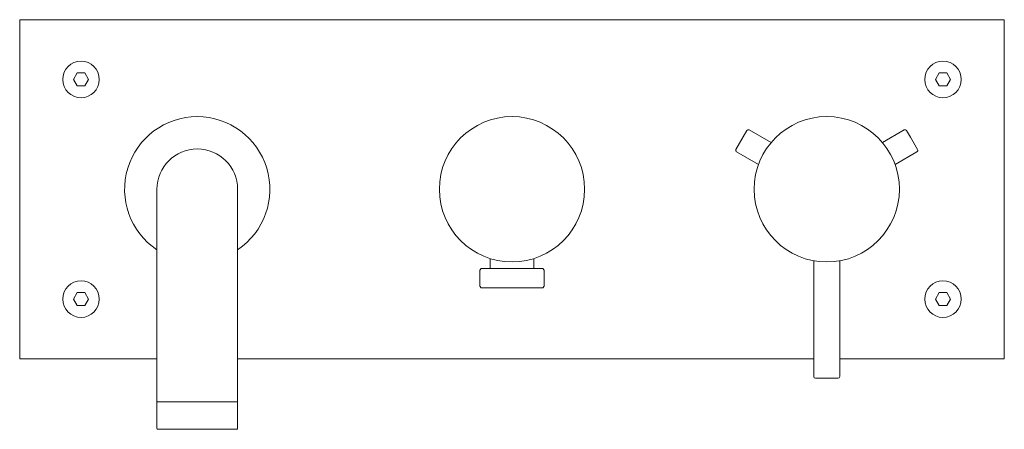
# Model space of a CAD drawing. Header units: millimetres. Extents: x 4189.048 to 4189.353, y 1705.586 to 1705.713.
import ezdxf

# ---------------------------------------------------------------- set-up
doc = ezdxf.new("R2010")
doc.units = ezdxf.units.MM
doc.layers.add('SANINDUSA', color=3, linetype='Continuous')

msp = doc.modelspace()

# ---------------------------------------------------------------- linework, layer by layer
at = {"layer": 'SANINDUSA', "linetype": 'Continuous', "lineweight": 15}
for p, q in [((4189.048179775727, 1705.607727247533), (4189.048179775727, 1705.712727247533)), ((4189.048179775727, 1705.712727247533), (4189.353179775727, 1705.712727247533)), ((4189.353179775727, 1705.712727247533), (4189.353179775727, 1705.607727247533)), ((4189.064869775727, 1705.694227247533), (4189.066023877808, 1705.696227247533)), ((4189.066023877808, 1705.692227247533), (4189.064869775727, 1705.694227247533)), ((4189.066023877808, 1705.696227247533), (4189.068335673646, 1705.696227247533)), ((4189.068335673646, 1705.696227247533), (4189.069489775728, 1705.694227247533)), ((4189.069489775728, 1705.694227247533), (4189.068335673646, 1705.692227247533)), ((4189.331869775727, 1705.694227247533), (4189.333023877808, 1705.696227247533)), ((4189.333023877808, 1705.692227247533), (4189.331869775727, 1705.694227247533)), ((4189.333023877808, 1705.696227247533), (4189.335335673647, 1705.696227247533)), ((4189.335335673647, 1705.696227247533), (4189.336489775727, 1705.694227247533)), ((4189.336489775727, 1705.694227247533), (4189.335335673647, 1705.692227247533)), ((4189.068335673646, 1705.692227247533), (4189.066023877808, 1705.692227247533)), ((4189.335335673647, 1705.692227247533), (4189.333023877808, 1705.692227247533)), ((4189.270066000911, 1705.67253276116), (4189.273466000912, 1705.678421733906)), ((4189.280939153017, 1705.674684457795), (4189.274149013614, 1705.678604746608)), ((4189.322210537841, 1705.678604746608), (4189.315420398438, 1705.674684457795)), ((4189.322893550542, 1705.678421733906), (4189.324072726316, 1705.676379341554)), ((4189.324072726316, 1705.676379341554), (4189.326293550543, 1705.67253276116)), ((4189.270249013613, 1705.671849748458), (4189.277039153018, 1705.667929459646)), ((4189.319320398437, 1705.667929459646), (4189.326110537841, 1705.671849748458)), ((4189.090679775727, 1705.660227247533), (4189.090679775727, 1705.602727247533)), ((4189.115679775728, 1705.602727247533), (4189.115679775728, 1705.660227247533)), ((4189.193929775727, 1705.638763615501), (4189.193929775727, 1705.635727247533)), ((4189.207429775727, 1705.635727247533), (4189.207429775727, 1705.638763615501)), ((4189.294179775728, 1705.638085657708), (4189.294179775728, 1705.602227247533)), ((4189.302179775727, 1705.602227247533), (4189.302179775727, 1705.638085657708)), ((4189.191179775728, 1705.635727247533), (4189.190679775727, 1705.635227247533)), ((4189.190679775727, 1705.635227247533), (4189.190679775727, 1705.630227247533)), ((4189.210179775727, 1705.635727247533), (4189.191179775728, 1705.635727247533)), ((4189.210679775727, 1705.635227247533), (4189.210179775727, 1705.635727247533)), ((4189.210679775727, 1705.630227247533), (4189.210679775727, 1705.635227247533)), ((4189.190679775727, 1705.630227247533), (4189.191179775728, 1705.629727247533)), ((4189.210179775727, 1705.629727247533), (4189.210679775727, 1705.630227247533)), ((4189.064869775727, 1705.626227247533), (4189.066023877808, 1705.628227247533)), ((4189.066023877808, 1705.628227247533), (4189.068335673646, 1705.628227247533)), ((4189.068335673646, 1705.628227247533), (4189.069489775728, 1705.626227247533)), ((4189.191179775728, 1705.629727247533), (4189.200679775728, 1705.629727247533)), ((4189.200679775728, 1705.629727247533), (4189.210179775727, 1705.629727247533)), ((4189.331869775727, 1705.626227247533), (4189.333023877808, 1705.628227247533)), ((4189.333023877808, 1705.628227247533), (4189.335335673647, 1705.628227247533)), ((4189.335335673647, 1705.628227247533), (4189.336489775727, 1705.626227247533)), ((4189.066023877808, 1705.624227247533), (4189.064869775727, 1705.626227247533)), ((4189.068335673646, 1705.624227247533), (4189.066023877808, 1705.624227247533)), ((4189.069489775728, 1705.626227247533), (4189.068335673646, 1705.624227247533)), ((4189.333023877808, 1705.624227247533), (4189.331869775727, 1705.626227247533)), ((4189.335335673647, 1705.624227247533), (4189.333023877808, 1705.624227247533)), ((4189.336489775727, 1705.626227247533), (4189.335335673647, 1705.624227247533)), ((4189.090679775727, 1705.607727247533), (4189.048179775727, 1705.607727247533)), ((4189.294179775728, 1705.607727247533), (4189.115679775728, 1705.607727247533)), ((4189.353179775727, 1705.607727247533), (4189.302179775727, 1705.607727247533)), ((4189.090679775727, 1705.602727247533), (4189.090679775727, 1705.594663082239)), ((4189.115679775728, 1705.594663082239), (4189.115679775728, 1705.602727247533)), ((4189.301679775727, 1705.601727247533), (4189.294679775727, 1705.601727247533)), ((4189.090679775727, 1705.594413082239), (4189.090679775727, 1705.586163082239)), ((4189.103179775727, 1705.594413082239), (4189.090679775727, 1705.594413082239)), ((4189.115679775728, 1705.594413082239), (4189.103179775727, 1705.594413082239)), ((4189.115679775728, 1705.586163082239), (4189.115679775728, 1705.594413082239))]:
    msp.add_line(p, q, dxfattribs=at)
for centre, radius in [((4189.067179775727, 1705.694227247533), 0.005669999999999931), ((4189.334179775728, 1705.694227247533), 0.005669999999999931), ((4189.200679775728, 1705.660227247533), 0.0225), ((4189.298179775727, 1705.660227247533), 0.0225), ((4189.067179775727, 1705.626227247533), 0.005669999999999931), ((4189.334179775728, 1705.626227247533), 0.005669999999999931)]:
    msp.add_circle(centre, radius, dxfattribs=at)
for centre, radius, start, end in [((4189.103179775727, 1705.660227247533), 0.0225000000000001, 303.7489885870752, 236.2510114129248), ((4189.273899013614, 1705.678171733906), 0.0004999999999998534, 59.99999999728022, 149.9999999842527), ((4189.322460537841, 1705.678171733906), 0.0004999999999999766, 30.00000001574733, 120.0000000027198), ((4189.103179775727, 1705.660227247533), 0.0125, 0, 180), ((4189.270499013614, 1705.67228276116), 0.0005000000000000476, 149.9999999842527, 239.9999999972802), ((4189.325860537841, 1705.67228276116), 0.0005000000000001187, 300.0000000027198, 30.00000001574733), ((4189.294679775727, 1705.602227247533), 0.0004999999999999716, 180, 270), ((4189.301679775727, 1705.602227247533), 0.0004999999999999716, 270, 0), ((4189.090929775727, 1705.594663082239), 0.0002500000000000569, 180, 270), ((4189.115429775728, 1705.594663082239), 0.0002500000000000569, 270, 0), ((4189.090929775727, 1705.586163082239), 0.0002499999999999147, 180, 270), ((4189.115429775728, 1705.586163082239), 0.0002499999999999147, 270, 0)]:
    msp.add_arc(centre, radius, start, end, dxfattribs=at)
for points, knots in [([(4189.090929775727, 1705.585913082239), (4189.090969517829, 1705.585913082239), (4189.091051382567, 1705.585913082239), (4189.091732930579, 1705.585913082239), (4189.092863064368, 1705.585913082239), (4189.094456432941, 1705.585913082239), (4189.096414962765, 1705.585913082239), (4189.098610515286, 1705.585913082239), (4189.100893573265, 1705.585913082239), (4189.102432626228, 1705.585913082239), (4189.103179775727, 1705.585913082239)], [0, 0, 0, 0, 0.1165160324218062, 0.2400113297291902, 0.3686408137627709, 0.4999999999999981, 0.6313591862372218, 0.7599886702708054, 0.8834839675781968, 1, 1, 1, 1]), ([(4189.103179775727, 1705.585913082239), (4189.103926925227, 1705.585913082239), (4189.105465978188, 1705.585913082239), (4189.107749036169, 1705.585913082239), (4189.109944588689, 1705.585913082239), (4189.111903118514, 1705.585913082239), (4189.113496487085, 1705.585913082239), (4189.114626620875, 1705.585913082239), (4189.115308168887, 1705.585913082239), (4189.115390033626, 1705.585913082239), (4189.115429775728, 1705.585913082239)], [0, 0, 0, 0, 0.1165160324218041, 0.2400113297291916, 0.3686408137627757, 0.4999999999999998, 0.6313591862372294, 0.7599886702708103, 0.8834839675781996, 1, 1, 1, 1])]:
    msp.add_open_spline(points, degree=3, knots=knots, dxfattribs=at)

doc.saveas('drawing.dxf')
